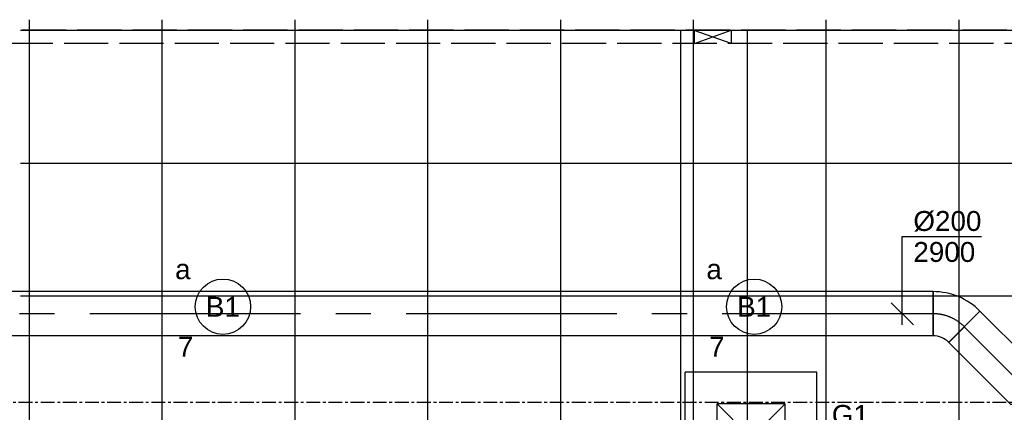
# Model space of a CAD drawing. Extents: x -132501 to 411300, y -42818 to 427495.
# Tile 78 of 256: x 13957 to 18405, y 33109 to 34883. Entities that reach past the tile are written whole.
import ezdxf
from ezdxf.enums import TextEntityAlignment as Align

# ---------------------------------------------------------------- set-up
doc = ezdxf.new("R2010")
doc.units = 0
doc.header["$LTSCALE"] = 50
for name, pattern in [('CENTER', [2, 1.25, -0.25, 0.25, -0.25]), ('CENTER2', [28.575, 19.05, -3.175, 3.175, -3.175]), ('E_GOOT3', [5, 4, -1]), ('STREEPJES', [0.1, 0.05, -0.05])]:
    doc.linetypes.add(name, pattern=pattern)
doc.layers.get('0').update_dxf_attribs({"linetype": 'CONTINUOUS'})
for name, color, linetype in [('45 Plafond 2D arcering', 7, 'CONTINUOUS'), ('57LB', 6, 'CONTINUOUS'), ('EL6131--', 2, 'CONTINUOUS'), ('EL6131--_WG', 2, 'CONTINUOUS'), ('EL6311--', 3, 'CONTINUOUS'), ('EM6131--', 1, 'CONTINUOUS'), ('WL524---', 90, 'CONTINUOUS'), ('WL570---_TOEVOER', 3, 'CONTINUOUS'), ('WL570---_TOEVOER_HL', 8, 'CONTINUOUS'), ('WL570---_TOEVOER_RST', 2, 'CONTINUOUS'), ('WL570---_TOEVOER_RST_HL', 1, 'CONTINUOUS'), ('WM570---_TOEVOER', 1, 'CONTINUOUS'), ('WM570---_TOEVOER_PR', 1, 'CONTINUOUS'), ('WM570---_TOEVOER_RST_PR', 1, 'CONTINUOUS')]:
    doc.layers.add(name, color=color, linetype=linetype)
doc.styles.add('BURO-018', font='ARIAL.TTF', dxfattribs={"height": 63})

# ---------------------------------------------------------------- blocks, each defined once
blk = doc.blocks.new('1115B3A')
at = {"color": 0, "linetype": 'Continuous'}
blk.add_circle((0, 0), 2.5, dxfattribs=at)
at = {"color": 0, "linetype": 'Continuous', "style": 'BURO-018'}
for tag, p in [('E_GKAST', (0, 8)), ('E_GROEP', (0, 5)), ('E_SGROEP', (4.5, 5)), ('E_ARMCODE', (0, 0)), ('E_SLET', (4.5, -1))]:
    blk.add_attdef(tag, text='', height=1.8, dxfattribs=at).set_placement(p, align=Align.MIDDLE)
blk = doc.blocks.new('*U304')
at = {"color": 0, "ltscale": 10}
for p, q in [((0, 100, -2900), (398.3, 100, -2900)), ((0, -100, -2900), (0, 100, -2900)), ((398.3, 100, -2900), (398.3, -100, -2900)), ((0, -100, -2900), (398.3, -100, -2900))]:
    blk.add_line(p, q, dxfattribs=at)
at = {"layer": 'WL570---_TOEVOER_HL', "linetype": 'CENTER2'}
blk.add_line((0, 0, -2900), (398.3, 0, -2900), dxfattribs=at)
at = {"layer": 'WM570---_TOEVOER_PR', "color": 1, "style": 'BURO-018'}
blk.add_attdef('POSNR', text='', height=90, dxfattribs=at).set_placement((0, 0), align=Align.MIDDLE)
blk = doc.blocks.new('*U305')
at = {"color": 0, "ltscale": 10}
for p, q in [((-82.8, -100, -2900), (-82.8, 100, -2900)), ((129.3, 12.2, -2900), (-12.2, -129.3, -2900))]:
    blk.add_line(p, q, dxfattribs=at)
for radius in [299.9, 99.9]:
    blk.add_arc((-82.8, -199.9, -2900), radius, 45, 90, dxfattribs=at)
at = {"layer": 'WL570---_TOEVOER_HL', "linetype": 'CENTER2'}
blk.add_arc((-82.8, -199.9, -2900), 199.9, 45, 90, dxfattribs=at)
at = {"layer": 'WM570---_TOEVOER_PR', "color": 1, "style": 'BURO-018'}
blk.add_attdef('POSNR', text='', height=90, dxfattribs=at).set_placement((0, 0), align=Align.MIDDLE)
blk = doc.blocks.new('*U306')
at = {"color": 0, "ltscale": 10}
for p, q in [((0, 100, -2900), (5323.1, 100, -2900)), ((0, -100, -2900), (0, 100, -2900)), ((0, -100, -2900), (6444, -100, -2900))]:
    blk.add_line(p, q, dxfattribs=at)
at = {"layer": 'WL570---_TOEVOER_HL', "linetype": 'CENTER2'}
blk.add_line((0, 0, -2900), (6444, 0, -2900), dxfattribs=at)
at = {"layer": 'WM570---_TOEVOER_PR', "color": 1, "style": 'BURO-018'}
blk.add_attdef('POSNR', text='', height=90, dxfattribs=at).set_placement((0, 0), align=Align.MIDDLE)
blk = doc.blocks.new('*U307')
at = {"layer": 'WM570---_TOEVOER', "color": 0, "ltscale": 10}
for p, q in [((0, 349.1), (357.6, 349.1)), ((0, -50), (0, 349.1)), ((50, -50), (-50, 50))]:
    blk.add_line(p, q, dxfattribs=at)
at = {"layer": 'WM570---_TOEVOER', "color": 0, "style": 'BURO-018'}
for s, p in [('%%c200', (50, 374.1)), ('2900', (50, 234.1))]:
    blk.add_text(s, height=90, dxfattribs=at).set_placement(p)
blk = doc.blocks.new('*U384')
at = {"color": 0, "ltscale": 10}
for p, q in [((297.5, 297.5, -2737.5), (-297.5, 297.5, -2737.5)), ((-297.5, -297.5, -2737.5), (-297.5, 297.5, -2737.5)), ((297.5, -297.5, -2737.5), (297.5, 297.5, -2737.5)), ((153.5, 153.5, -2737.5), (-153.5, 153.5, -2737.5)), ((-153.5, -153.5, -2737.5), (-153.5, 153.5, -2737.5)), ((153.5, -153.5, -2737.5), (-153.5, 153.5, -2737.5)), ((-153.5, -153.5, -2737.5), (153.5, 153.5, -2737.5)), ((153.5, -153.5, -2737.5), (153.5, 153.5, -2737.5)), ((153.5, -153.5, -2737.5), (-153.5, -153.5, -2737.5)), ((-84.7, -297.5, -2737.5), (-297.5, -297.5, -2737.5)), ((297.5, -297.5, -2737.5), (100.1, -297.5, -2737.5))]:
    blk.add_line(p, q, dxfattribs=at)
at = {"color": 8, "linetype": 'STREEPJES', "ltscale": 10}
blk.add_line((100.1, -297.5, -2737.5), (-84.7, -297.5, -2737.5), dxfattribs=at)
at = {"layer": 'WL570---_TOEVOER_RST_HL', "linetype": 'CENTER2'}
blk.add_circle((0, 0, -2737.5), 0.075, dxfattribs=at)
at = {"layer": 'WL570---_TOEVOER_RST', "color": 1, "style": 'BURO-018'}
for tag in ['MC', 'Q']:
    blk.add_attdef(tag, text='', height=90, dxfattribs=at).set_placement((0, 0), align=Align.MIDDLE)
at = {"layer": 'WM570---_TOEVOER_RST_PR', "color": 1, "style": 'BURO-018'}
blk.add_attdef('POSNR', text='', height=90, dxfattribs=at).set_placement((0, 0), align=Align.MIDDLE)
blk = doc.blocks.new('*U1444')
at = {"color": 0, "ltscale": 10}
for p, q in [((0, 150, -3030), (15704.8, 150, -3030)), ((0, -150, -3030), (15704.8, -150, -3030))]:
    blk.add_line(p, q, dxfattribs=at)
at = {"layer": 'EM6131--', "color": 1, "style": 'BURO-018'}
blk.add_attdef('POSNR', text='', height=90, dxfattribs=at).set_placement((0, 0), align=Align.MIDDLE)
blk = doc.blocks.new('GAFGHYHY')
at = {"layer": '45 Plafond 2D arcering', "linetype": 'Continuous'}
h = blk.add_hatch(dxfattribs=at)
h.set_pattern_fill('RASTER_600_0002', color=8, style=0, pattern_type=2)
h.set_pattern_definition([(0, (322400.6, 274234.63), (0, 600), []), (90, (322400.6, 274234.63), (-600, 0), [])])
h.paths.add_polyline_path([(318797.6, 273343.2), (318797.6, 270841.8), (322317.4, 270841.8), (325823.6, 270841.8), (325823.6, 277626.8), (322317.4, 277626.8), (318797.6, 277626.8)], flags=0)
h.paths.add_polyline_path([(321045.7, 275734.6, -1), (320755.7, 275734.6, -1)], flags=0)
h.paths.add_polyline_path([(320755.7, 272734.6, -1), (321045.7, 272734.6, -1)], flags=0)
h.paths.add_polyline_path([(323755.7, 275734.6, -1), (324045.7, 275734.6, -1)], flags=0)
h.paths.add_polyline_path([(323755.7, 272734.6, -1), (324045.7, 272734.6, -1)], flags=0)

msp = doc.modelspace()

# ---------------------------------------------------------------- linework, layer by layer
at = {"layer": '57LB', "color": 1, "linetype": 'CENTER'}
msp.add_line((9051.6666, 33154.1287), (20110.1633, 33154.1287), dxfattribs=at)
at = {"layer": 'EL6131--_WG', "linetype": 'E_GOOT3'}
for p, q in [((39166.7976, 34835.8689, 3000), (6773.3065, 34835.8689, 3000)), ((39106.7976, 34775.8689, 3000), (6773.3065, 34775.8689, 3000))]:
    msp.add_line(p, q, dxfattribs=at)
at = {"layer": 'EL6131--_WG'}
for p, q in [((17170.6019, 34775.6532), (17004.6609, 34834.6674)), ((17005.2517, 34776.2431), (17005.2517, 34835.2574)), ((17005.2517, 34835.2574), (17170.6019, 34835.2574)), ((17005.4626, 34775.7162), (17170.6819, 34834.8858)), ((17170.6019, 34835.2574), (17170.6019, 34775.6532))]:
    msp.add_line(p, q, dxfattribs=at)

# ---------------------------------------------------------------- block references
at = {"layer": 'EL6131--', "rotation": 270}
msp.add_blockref('*U1444', (17092.7149, 34831.8696, 3030), dxfattribs=at)
at = {"layer": 'EL6311--'}
ref = msp.add_blockref('1115B3A', (14874.6885, 33586.105), dxfattribs=dict(at, xscale=50.00000000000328, yscale=50.00000000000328, zscale=50, rotation=181.9948371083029))
ref.add_attrib('E_ARMCODE', 'B1', dxfattribs={"layer": '0', "color": 1, "linetype": 'Continuous', "height": 90, "style": 'BURO-018'}).set_placement((14874.6885, 33586.105), align=Align.MIDDLE)
ref.add_attrib('E_SLET', 'a', dxfattribs={"layer": '0', "color": 1, "linetype": 'Continuous', "height": 90, "style": 'BURO-018'}).set_placement((14693.7029, 33754.9073), align=Align.MIDDLE)
ref.add_attrib('E_GROEP', '7', dxfattribs={"layer": '0', "color": 1, "linetype": 'Continuous', "height": 90, "style": 'BURO-018'}).set_placement((14705.8862, 33405.1194), align=Align.MIDDLE)
ref = msp.add_blockref('1115B3A', (17275.097, 33586.105), dxfattribs=dict(at, xscale=50.00000000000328, yscale=50.00000000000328, zscale=50, rotation=181.9948371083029))
ref.add_attrib('E_ARMCODE', 'B1', dxfattribs={"layer": '0', "color": 1, "linetype": 'Continuous', "height": 90, "style": 'BURO-018'}).set_placement((17275.097, 33586.105), align=Align.MIDDLE)
ref.add_attrib('E_SLET', 'a', dxfattribs={"layer": '0', "color": 1, "linetype": 'Continuous', "height": 90, "style": 'BURO-018'}).set_placement((17094.1114, 33754.9073), align=Align.MIDDLE)
ref.add_attrib('E_GROEP', '7', dxfattribs={"layer": '0', "color": 1, "linetype": 'Continuous', "height": 90, "style": 'BURO-018'}).set_placement((17106.2947, 33405.1194), align=Align.MIDDLE)
at = {"layer": 'WL524---'}
msp.add_blockref('GAFGHYHY', (-304837.0445, -242743.8149), dxfattribs=at)
at = {"layer": 'WL570---_TOEVOER'}
for name, p, rotation in [('*U306', (18083.2479, 33554.3651, 2900), 180), ('*U304', (18224.5963, 33495.8167, 2900), 315)]:
    msp.add_blockref(name, p, dxfattribs=dict(at, rotation=rotation))
msp.add_blockref('*U305', (18166.0479, 33554.3651, 2900), dxfattribs=at)
at = {"layer": 'WL570---_TOEVOER_RST'}
ref = msp.add_blockref('*U384', (17261.0758, 32993.2982, 2737.5), dxfattribs=at)
ref.add_attrib('Q', '200', dxfattribs={"color": 1, "height": 90, "style": 'BURO-018'}).set_placement((17715.7907, 32848.2785), align=Align.MIDDLE)
ref.add_attrib('MC', 'G1', dxfattribs={"color": 1, "height": 90, "style": 'BURO-018'}).set_placement((17709.8323, 33097.3202), align=Align.MIDDLE)
at = {"layer": 'WM570---_TOEVOER'}
msp.add_blockref('*U307', (17944.3631, 33554.3651, 2900), dxfattribs=at)

doc.saveas('drawing.dxf')
